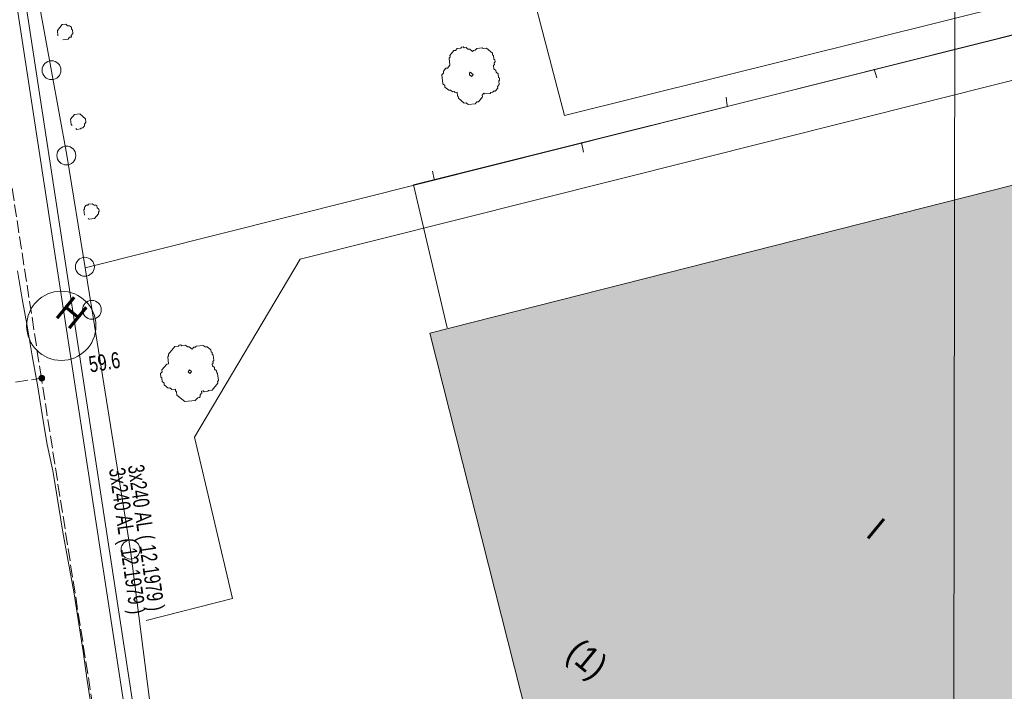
# Model space of a CAD drawing. Header units: metres. Extents: x -740 to 758, y -633 to 854.
# Tile 107 of 256: x -536 to -504, y 39 to 61. Entities that reach past the tile are written whole.
import ezdxf

# ---------------------------------------------------------------- set-up
doc = ezdxf.new("R2010")
doc.units = ezdxf.units.M
doc.header["$MEASUREMENT"] = 0
doc.linetypes.add('416_125', pattern=[0.5408, 0.416, -0.1248])
for name, color, linetype in [('Grundkarte.LOVION', 7, 'Continuous'), ('Grundkarte_Text.LOVION', 7, 'Continuous'), ('Strom.LOVION', 7, 'Continuous'), ('StromBemass.LOVION', 7, 'Continuous'), ('ViewBounds.LOVION', 7, 'Continuous')]:
    doc.layers.add(name, color=color, linetype=linetype)
doc.styles.add('ERSTELLTER_STIL_1', font='arial.ttf')

msp = doc.modelspace()

# ---------------------------------------------------------------- hatches: boundary and pattern name
at = {"layer": 'Grundkarte.LOVION', "linetype": 'Continuous', "lineweight": 18}
msp.add_hatch(color=254, dxfattribs=at).paths.add_polyline_path([(-498.458, 56.573), (-522.683, 50.421), (-516.86, 27.434), (-512.217, 8.973), (-512.109, 8.776), (-487.91, 14.896)])
at = {"layer": 'StromBemass.LOVION', "linetype": 'Continuous', "lineweight": 13}
msp.add_hatch(color=7, dxfattribs=at).paths.add_polyline_path([(-535.456, 48.868), (-535.449, 48.877), (-535.444, 48.888), (-535.439, 48.899), (-535.436, 48.91), (-535.435, 48.922), (-535.435, 48.934), (-535.436, 48.946), (-535.439, 48.957), (-535.444, 48.968), (-535.45, 48.978), (-535.457, 48.988), (-535.465, 48.997), (-535.474, 49.004), (-535.484, 49.01), (-535.495, 49.015), (-535.506, 49.019), (-535.518, 49.021), (-535.529, 49.022), (-535.541, 49.021), (-535.553, 49.019), (-535.564, 49.015), (-535.575, 49.01), (-535.585, 49.004), (-535.594, 48.996), (-535.602, 48.987), (-535.609, 48.978), (-535.615, 48.967), (-535.619, 48.956), (-535.622, 48.945), (-535.623, 48.933), (-535.623, 48.921), (-535.622, 48.91), (-535.619, 48.898), (-535.614, 48.887), (-535.609, 48.877), (-535.602, 48.867), (-535.593, 48.859), (-535.584, 48.851), (-535.574, 48.845), (-535.564, 48.84), (-535.552, 48.836), (-535.541, 48.834), (-535.529, 48.833), (-535.517, 48.834), (-535.505, 48.836), (-535.494, 48.84), (-535.483, 48.845), (-535.473, 48.851), (-535.464, 48.859)])

# ---------------------------------------------------------------- linework, layer by layer
at = {"layer": 'Grundkarte.LOVION', "color": 253, "linetype": 'Continuous', "lineweight": 18}
msp.add_lwpolyline([(-501.852, 123.333), (-497.862, 107.615), (-519.179, 102.25), (-497.862, 107.615), (-486.99, 64.433), (-474.589, 14.986), (-497.087, 9.299), (-514.91, 4.778), (-532.069, 0.411), (-531.009, 9.825), (-530.592, 17.343), (-530.721, 25.311), (-531.329, 33.35), (-532.589, 43.216), (-533.874, 51.219), (-534.097, 52.586), (-534.697, 56.31), (-535.206, 59.098), (-536.667, 67.083), (-538.567, 78.661)], dxfattribs=at)
at = {"layer": 'Grundkarte.LOVION', "color": 8, "linetype": 'Continuous', "lineweight": 18}
for points in [[(-474.589, 14.986), (-486.99, 64.433), (-497.862, 107.615), (-501.852, 123.333), (-497.862, 107.615), (-519.179, 102.25), (-497.862, 107.615), (-486.99, 64.433), (-534.097, 52.586), (-534.697, 56.31), (-535.206, 59.098), (-536.667, 67.083), (-538.567, 78.661), (-536.667, 67.083), (-535.206, 59.098), (-534.697, 56.31), (-534.097, 52.586), (-533.874, 51.219), (-532.589, 43.216), (-531.329, 33.35)], [(-491.198, 80.868), (-498.897, 78.904), (-501.069, 74.82), (-499.296, 67.87), (-503.183, 61.372), (-518.215, 57.626), (-519.632, 63.044)], [(-538.567, 78.661), (-536.667, 67.083), (-535.206, 59.098), (-534.697, 56.31), (-534.097, 52.586), (-533.874, 51.219), (-532.589, 43.216), (-531.329, 33.35)], [(-481.177, 39.14), (-485.924, 40.833), (-487.643, 46.931), (-491.632, 63.24), (-523.223, 55.334), (-522.109, 50.596)], [(-532.068, 40.903), (-529.212, 41.625), (-530.474, 46.97), (-526.972, 52.869), (-495.759, 60.709), (-484.522, 54.004)], [(-507.875, 58.874), (-507.962, 59.161)], [(-512.866, 58.238), (-512.838, 57.945)], [(-517.595, 56.416), (-517.655, 56.735)], [(-522.587, 55.78), (-522.531, 55.52)], [(-533.718, 36.929), (-534.03, 38.908), (-534.154, 39.871), (-534.466, 41.851), (-534.654, 42.867), (-534.836, 43.824), (-535.148, 45.804), (-535.362, 46.788), (-535.512, 47.719), (-535.668, 48.708), (-535.85, 49.666), (-536.001, 50.597), (-536.183, 51.554), (-536.333, 52.486)]]:
    msp.add_lwpolyline(points, dxfattribs=at)
for points in [[(-514.91, 4.778), (-532.069, 0.411), (-531.009, 9.825), (-530.592, 17.343), (-530.721, 25.311), (-531.329, 33.35), (-532.589, 43.216), (-533.874, 51.219), (-534.097, 52.586), (-486.99, 64.433), (-474.589, 14.986), (-497.087, 9.299)], [(-498.458, 56.573), (-487.91, 14.896), (-512.109, 8.776), (-512.217, 8.973), (-516.86, 27.434), (-522.683, 50.421)]]:
    msp.add_lwpolyline(points, close=True, dxfattribs=at)
at = {"layer": 'Grundkarte.LOVION', "color": 3, "linetype": 'Continuous', "lineweight": 18}
for points in [[(-534.996, 60.271), (-535.013, 60.447), (-534.854, 60.64), (-534.737, 60.651), (-534.673, 60.598), (-534.615, 60.604), (-534.55, 60.551), (-534.545, 60.493), (-534.512, 60.466), (-534.501, 60.349), (-534.554, 60.285), (-534.548, 60.226), (-534.607, 60.221), (-534.659, 60.156), (-534.835, 60.139)], [(-534.528, 57.302), (-534.56, 57.329), (-534.577, 57.504), (-534.445, 57.665), (-534.27, 57.682), (-534.077, 57.524), (-534.065, 57.407), (-534.118, 57.342), (-534.113, 57.284), (-534.165, 57.22), (-534.224, 57.214), (-534.25, 57.182), (-534.367, 57.17), (-534.4, 57.197)], [(-534.119, 54.328), (-534.136, 54.503), (-534.11, 54.535), (-534.116, 54.594), (-534.063, 54.658), (-534.004, 54.664), (-533.978, 54.696), (-533.861, 54.708), (-533.796, 54.655), (-533.738, 54.66), (-533.706, 54.634), (-533.7, 54.575), (-533.636, 54.523), (-533.63, 54.464), (-533.656, 54.432), (-533.651, 54.373), (-533.783, 54.213), (-533.958, 54.195), (-533.991, 54.222)]]:
    msp.add_lwpolyline(points, dxfattribs=at)
at = {"layer": 'Grundkarte.LOVION', "color": 9, "linetype": 'Continuous', "lineweight": 18}
for points in [[(-520.889, 58.37), (-520.942, 58.306), (-520.936, 58.247), (-521.068, 58.086), (-521.127, 58.081), (-521.18, 58.016), (-521.414, 57.993), (-521.478, 58.046), (-521.537, 58.04), (-521.729, 58.199), (-521.735, 58.258), (-521.767, 58.284), (-521.779, 58.401), (-521.837, 58.395), (-521.869, 58.422), (-521.928, 58.416), (-521.992, 58.469), (-522.051, 58.463), (-522.179, 58.569), (-522.185, 58.627), (-522.249, 58.68), (-522.278, 58.973), (-522.225, 59.037), (-522.231, 59.096), (-522.152, 59.192), (-522.093, 59.198), (-522.014, 59.294), (-522.037, 59.528), (-522.01, 59.561), (-522.016, 59.619), (-521.884, 59.78), (-521.825, 59.786), (-521.773, 59.85), (-521.656, 59.861), (-521.629, 59.893), (-521.571, 59.899), (-521.538, 59.873), (-521.48, 59.878), (-521.416, 59.826), (-521.357, 59.831), (-521.261, 59.752), (-521.234, 59.784), (-521.176, 59.79), (-521.123, 59.854), (-520.947, 59.871), (-520.915, 59.845), (-520.798, 59.856), (-520.605, 59.698), (-520.599, 59.639), (-520.567, 59.613), (-520.556, 59.496), (-520.524, 59.47), (-520.518, 59.411), (-520.544, 59.379), (-520.539, 59.32), (-520.565, 59.288), (-520.554, 59.171), (-520.489, 59.118), (-520.484, 59.06), (-520.419, 59.007), (-520.408, 58.89), (-520.376, 58.863), (-520.37, 58.805), (-520.396, 58.773), (-520.385, 58.656), (-520.438, 58.591), (-520.432, 58.533), (-520.511, 58.436), (-520.57, 58.431), (-520.596, 58.398), (-520.655, 58.393), (-520.681, 58.361), (-520.857, 58.343)], [(-521.271, 58.953), (-521.298, 58.921), (-521.362, 58.974), (-521.368, 59.032), (-521.341, 59.064), (-521.245, 58.985)], [(-530.239, 48.5), (-530.233, 48.442), (-530.286, 48.377), (-530.28, 48.319), (-530.307, 48.287), (-530.365, 48.281), (-530.445, 48.185), (-530.796, 48.15), (-531.053, 48.361), (-531.065, 48.479), (-531.097, 48.505), (-531.102, 48.564), (-531.219, 48.552), (-531.284, 48.605), (-531.342, 48.599), (-531.471, 48.705), (-531.477, 48.763), (-531.541, 48.816), (-531.552, 48.933), (-531.584, 48.96), (-531.596, 49.077), (-531.543, 49.141), (-531.549, 49.2), (-531.39, 49.393), (-531.332, 49.398), (-531.355, 49.632), (-531.328, 49.665), (-531.334, 49.723), (-531.123, 49.98), (-531.006, 49.992), (-530.979, 50.024), (-530.921, 50.03), (-530.888, 50.003), (-530.771, 50.015), (-530.707, 49.962), (-530.649, 49.967), (-530.552, 49.888), (-530.499, 49.953), (-530.441, 49.958), (-530.414, 49.99), (-530.18, 50.013), (-530.116, 49.96), (-530.057, 49.966), (-529.929, 49.861), (-529.923, 49.802), (-529.891, 49.776), (-529.885, 49.717), (-529.853, 49.691), (-529.836, 49.515), (-529.862, 49.483), (-529.857, 49.424), (-529.883, 49.392), (-529.877, 49.334), (-529.813, 49.281), (-529.807, 49.222), (-529.743, 49.169), (-529.737, 49.111), (-529.705, 49.084), (-529.682, 48.85), (-529.709, 48.818), (-529.703, 48.759), (-529.888, 48.535), (-530.005, 48.523), (-530.031, 48.491), (-530.148, 48.479), (-530.181, 48.506)], [(-530.595, 49.116), (-530.621, 49.083), (-530.685, 49.136), (-530.659, 49.168), (-530.633, 49.201), (-530.568, 49.148)]]:
    msp.add_lwpolyline(points, close=True, dxfattribs=at)
for centre, radius in [((-535.206, 59.13), 0.312), ((-534.715, 56.303), 0.313), ((-534.101, 52.618), 0.314), ((-533.87, 51.191), 0.311), ((-532.59, 43.248), 0.314)]:
    msp.add_circle(centre, radius, dxfattribs=at)
at = {"layer": 'Grundkarte.LOVION', "color": 253, "linetype": 'Continuous', "lineweight": 18}
msp.add_circle((-534.883, 50.661), 1.147, dxfattribs=at)
at = {"layer": 'Strom.LOVION', "color": 1, "linetype": 'Continuous', "lineweight": 18}
for points in [[(-535.676, -17.409), (-534.4, -11.27), (-532.291, 2.532), (-531.187, 15.571), (-531.589, 32.083), (-536.153, 61.976), (-538.818, 78.355)], [(-539.082, 78.034), (-536.458, 61.931), (-531.885, 32.083), (-531.496, 15.555), (-532.59, 2.562), (-534.701, -11.21), (-535.778, -16.518)]]:
    msp.add_lwpolyline(points, dxfattribs=at)
at = {"layer": 'StromBemass.LOVION', "color": 7, "linetype": '416_125', "lineweight": 13}
for points in [[(-526.355, -9.966), (-527.442, -2.934), (-528.227, 2.072), (-528.394, 3.179), (-533.42, 35.391), (-535.542, 48.928), (-537.4, 60.982), (-537.725, 62.945), (-539.914, 77.021)], [(-543.342, 47.692), (-535.542, 48.928)]]:
    msp.add_lwpolyline(points, dxfattribs=at)
at = {"layer": 'StromBemass.LOVION', "color": 7, "linetype": 'Continuous', "lineweight": 13}
msp.add_circle((-535.529, 48.928), 0.0944, dxfattribs=at)
at = {"layer": 'ViewBounds.LOVION', "color": 1, "linetype": 'Continuous', "lineweight": 18}
msp.add_lwpolyline([(528.379, 238.399), (527.852, -123.837), (-505.561, -122.336), (-505.035, 239.901)], close=True, dxfattribs=at)

# ---------------------------------------------------------------- texts
at = {"layer": 'Grundkarte_Text.LOVION', "color": 253, "linetype": 'Continuous', "lineweight": 18, "insert": (-535.136, 51.006), "char_height": 0.8973, "attachment_point": 7, "rotation": 320.5839, "style": 'ERSTELLTER_STIL_1'}
msp.add_mtext('{\\A1;\\W0.89450x;H}', dxfattribs=at)
at = {"layer": 'Grundkarte_Text.LOVION', "color": 7, "linetype": 'Continuous', "lineweight": 13, "char_height": 0.83074, "attachment_point": 7, "rotation": 320.5841, "style": 'ERSTELLTER_STIL_1'}
for s, insert in [('{\\A1;\\W0.89446x;I}', (-508.28, 43.712)), ('{\\A1;\\W0.89448x;(1)}', (-518.37, 39.532))]:
    msp.add_mtext(s, dxfattribs=dict(at, insert=insert))
at = {"layer": 'Strom.LOVION', "color": 1, "linetype": 'Continuous', "lineweight": 18, "char_height": 0.53355, "attachment_point": 7, "rotation": 278.2459, "style": 'ERSTELLTER_STIL_1'}
for insert in [(-532.839, 46), (-533.464, 45.894)]:
    msp.add_mtext('{\\A1;\\W0.70164x;3x240 AL ( 12.1979 ) }', dxfattribs=dict(at, insert=insert))
at = {"layer": 'StromBemass.LOVION', "color": 7, "linetype": 'Continuous', "lineweight": 13, "insert": (-533.922, 49.105), "char_height": 0.53355, "attachment_point": 7, "rotation": 9.244, "style": 'ERSTELLTER_STIL_1'}
msp.add_mtext('{\\A1;\\W0.71558x;59.6}', dxfattribs=at)

doc.saveas('drawing.dxf')
